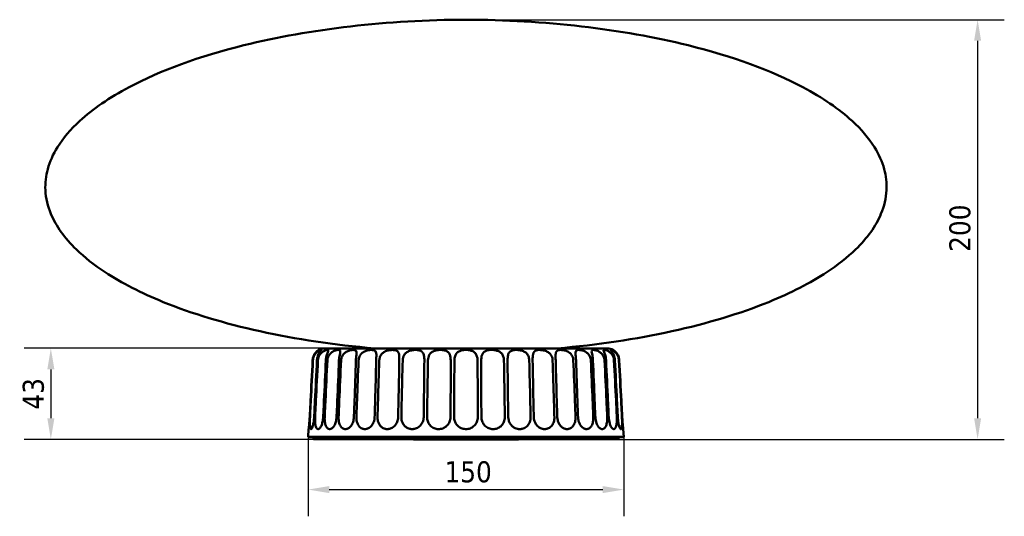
# Model space of a CAD drawing. Header units: millimetres. Extents: x 181 to 1186, y 41 to 1140.
# Tile 2 of 7: x 181 to 649, y 460 to 696. Entities that reach past the tile are written whole.
import ezdxf

# ---------------------------------------------------------------- set-up
doc = ezdxf.new("R2010")
doc.units = ezdxf.units.MM
doc.header["$LTSCALE"] = 4
doc.layers.add('Quota (ISO)', color=7, linetype='Continuous', lineweight=25)
doc.layers.add('Visibile (ISO)', color=7, linetype='Continuous', lineweight=50)
doc.styles.add('Testo nota (ISO)', font='tahoma.ttf')
doc.dimstyles.new('PENTA', dxfattribs={"dimscale": 4, "dimtxt": 2.5, "dimasz": 2.5, "dimexe": 3.175, "dimexo": 0, "dimgap": 0.762, "dimtad": 1, "dimrnd": 1e-08, "dimtxsty": 'Testo nota (ISO)', "dimcen": 0.09, "dimdle": 10, "dimclrd": 256, "dimclre": 256, "dimclrt": 256, "dimazin": 2, "dimtfac": 0.8, "dimtmove": 0, "dimatfit": 3, "dimfxl": 1, "dimtolj": 1, "dimlwd": -1, "dimlwe": -1, "dimarcsym": 0})

# ---------------------------------------------------------------- blocks, each defined once
blk = doc.blocks.new('*D4')
at = {"layer": 'Defpoints', "color": 0, "transparency": 16777216}
for p in [(318.36, 497.49), (468.36, 497.49), (468.36, 472.35)]:
    blk.add_point(p, dxfattribs=at)
at = {"layer": 'Quota (ISO)', "transparency": 16777216}
for p, q in [((318.36, 497.49), (318.36, 459.65)), ((468.36, 497.49), (468.36, 459.65)), ((328.36, 472.35), (458.36, 472.35))]:
    blk.add_line(p, q, dxfattribs=at)
for points in [[(328.36, 474.01), (328.36, 470.68), (318.36, 472.35)], [(458.36, 474.01), (458.36, 470.68), (468.36, 472.35)]]:
    blk.add_solid(points, dxfattribs=at)
at = {"layer": 'Quota (ISO)', "transparency": 16777216, "insert": (383.14, 485.8), "char_height": 10, "attachment_point": 1, "style": 'Testo nota (ISO)'}
blk.add_mtext('\\A1;150', dxfattribs=at)
blk = doc.blocks.new('*D5')
at = {"layer": 'Defpoints', "color": 0, "transparency": 16777216}
for p in [(393.36, 695.71), (417.36, 496.23), (636.62, 496.23)]:
    blk.add_point(p, dxfattribs=at)
at = {"layer": 'Quota (ISO)', "transparency": 16777216}
for p, q in [((393.36, 695.71), (649.32, 695.71)), ((636.62, 685.71), (636.62, 506.23)), ((417.36, 496.23), (649.32, 496.23))]:
    blk.add_line(p, q, dxfattribs=at)
for points in [[(634.95, 685.71), (638.29, 685.71), (636.62, 695.71)], [(634.95, 506.23), (638.29, 506.23), (636.62, 496.23)]]:
    blk.add_solid(points, dxfattribs=at)
at = {"layer": 'Quota (ISO)', "transparency": 16777216, "insert": (623.16, 585.35), "char_height": 10, "attachment_point": 1, "rotation": 90, "style": 'Testo nota (ISO)'}
blk.add_mtext('\\A1;200', dxfattribs=at)
blk = doc.blocks.new('*D7')
at = {"layer": 'Defpoints', "color": 0, "transparency": 16777216}
for p in [(393.36, 539.49), (196, 496.23), (393.36, 496.23)]:
    blk.add_point(p, dxfattribs=at)
at = {"layer": 'Quota (ISO)', "transparency": 16777216}
for p, q in [((393.36, 539.49), (183.3, 539.49)), ((196, 529.49), (196, 506.23)), ((393.36, 496.23), (183.3, 496.23))]:
    blk.add_line(p, q, dxfattribs=at)
for points in [[(194.33, 529.49), (197.67, 529.49), (196, 539.49)], [(194.33, 506.23), (197.67, 506.23), (196, 496.23)]]:
    blk.add_solid(points, dxfattribs=at)
at = {"layer": 'Quota (ISO)', "transparency": 16777216, "insert": (187.74, 517.86), "char_height": 10, "attachment_point": 5, "rotation": 90, "style": 'Testo nota (ISO)'}
blk.add_mtext('\\A1;43', dxfattribs=at)

msp = doc.modelspace()

# ---------------------------------------------------------------- linework, layer by layer
at = {"layer": 'Visibile (ISO)'}
for p, q in [((460.4682, 539.4874), (326.258, 539.4874)), ((318.5521, 501.093), (318.3631, 497.4874)), ((468.1741, 501.093), (468.3631, 497.4874)), ((468.3631, 497.4874), (318.3631, 497.4874)), ((318.3631, 497.4874), (318.3631, 497.4873)), ((318.3631, 497.4873), (468.3631, 497.4873)), ((318.6065, 497.2374), (318.3631, 497.4873)), ((468.1196, 497.2374), (318.6065, 497.2374)), ((320.8631, 497.2374), (320.8631, 496.2374)), ((320.8631, 496.2374), (465.8631, 496.2374)), ((368.3631, 496.2374), (368.3631, 496.2274)), ((418.3631, 496.2274), (418.3631, 496.2374)), ((465.8631, 497.2374), (465.8631, 496.2374)), ((468.1196, 497.2374), (468.3631, 497.4873)), ((468.3631, 497.4874), (468.3631, 497.4873)), ((369.3631, 496.2274), (368.3631, 496.2274)), ((417.3631, 496.2274), (369.3631, 496.2274)), ((418.3631, 496.2274), (417.3631, 496.2274))]:
    msp.add_line(p, q, dxfattribs=at)
for centre, start, end in [((326.258, 533.4874), 90, 119.353672), ((460.4682, 533.4874), 60.646328, 90)]:
    msp.add_arc(centre, 6, start, end, dxfattribs=at)
for points, knots in [([(349.9344, 539.4874), (311.8986, 542.7381), (276.4764, 550.5001), (238.8886, 565.8006), (229.6024, 570.5673), (216.5549, 579.1372), (211.9786, 582.7453), (202.5199, 591.8992), (198.4548, 597.5783), (194.4668, 607.1136), (193.5864, 610.9049), (193.2382, 618.0366), (193.6105, 621.3755), (195.475, 628.2144), (197.0347, 631.7118), (201.8287, 639.4029), (205.3706, 643.5672), (215.9546, 653.2723), (223.8415, 658.6706), (248.0721, 671.5262), (266.6808, 678.3155), (319.2568, 691.3536), (356.2808, 695.6182), (393.3631, 695.7074)], [-1.35078282, -1.35078282, -1.35078282, -1.35078282, -0.76629853, -0.76629853, -0.53869476, -0.53869476, -0.38552131, -0.38552131, -0.16243707, -0.16243707, -0.01815451, -0.01815451, 0.10847081, 0.10847081, 0.24288398, 0.24288398, 0.40883187, 0.40883187, 0.64328546, 0.64328546, 1.01568549, 1.01568549, 1.57192188, 1.57192188, 1.57192188, 1.57192188]), ([(436.7918, 539.4874), (474.8275, 542.7381), (510.2498, 550.5001), (547.8376, 565.8006), (557.1238, 570.5673), (570.1713, 579.1372), (574.7476, 582.7453), (584.2063, 591.8992), (588.2714, 597.5783), (592.2594, 607.1136), (593.1398, 610.9049), (593.488, 618.0366), (593.1157, 621.3755), (591.2512, 628.2144), (589.6914, 631.7118), (584.8975, 639.4029), (581.3556, 643.5672), (570.7716, 653.2723), (562.8847, 658.6706), (538.654, 671.5262), (520.0454, 678.3155), (467.4694, 691.3536), (430.4454, 695.6182), (393.3631, 695.7074)], [-1.35078282, -1.35078282, -1.35078282, -1.35078282, -0.76629853, -0.76629853, -0.53869476, -0.53869476, -0.38552131, -0.38552131, -0.16243707, -0.16243707, -0.01815451, -0.01815451, 0.10847081, 0.10847081, 0.24288398, 0.24288398, 0.40883187, 0.40883187, 0.64328546, 0.64328546, 1.01568549, 1.01568549, 1.57192188, 1.57192188, 1.57192188, 1.57192188]), ([(323.3168, 538.7171), (323.3168, 538.7171), (323.3092, 538.7124), (323.26, 538.6816), (323.1871, 538.6363), (322.9395, 538.4654), (322.7427, 538.3218), (322.239, 537.8703), (321.9324, 537.5515), (321.3372, 536.7207), (321.0662, 536.232), (320.6416, 535.0932), (320.5054, 534.453), (320.4717, 533.8014)], [-0.90778377, -0.90778377, -0.90778377, -0.90778377, -0.852087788, -0.852087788, -0.726028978, -0.726028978, -0.563714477, -0.563714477, -0.378913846, -0.378913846, -0.195836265, -0.195836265, -0.000066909, -0.000066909, -0.000066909, -0.000066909]), ([(320.6281, 533.8014), (320.6456, 534.1328), (320.6923, 534.4622), (320.8427, 535.1093), (320.9468, 535.4255), (321.2912, 536.2294), (321.5714, 536.6797), (322.2131, 537.463), (322.5598, 537.7751), (323.229, 538.2641), (323.5364, 538.43), (323.974, 538.623), (324.1275, 538.6737), (324.3451, 538.7214), (324.4162, 538.7231), (324.4945, 538.683), (324.4953, 538.6374), (324.4098, 538.4656), (324.3002, 538.322), (323.967, 537.8705), (323.7376, 537.5518), (323.268, 536.7208), (323.0424, 536.232), (322.6821, 535.0932), (322.5619, 534.4531), (322.5301, 533.8014)], [-1.81493057, -1.81493057, -1.81493057, -1.81493057, -1.71520804, -1.71520804, -1.61431251, -1.61431251, -1.44637423, -1.44637423, -1.27486445, -1.27486445, -1.10097218, -1.10097218, -0.97124201, -0.97124201, -0.85392272, -0.85392272, -0.72612622, -0.72612622, -0.5637742, -0.5637742, -0.37893701, -0.37893701, -0.1958382, -0.1958382, -0.00006691, -0.00006691, -0.00006691, -0.00006691]), ([(322.9945, 533.8014), (323.0178, 534.2457), (323.0974, 534.6858), (323.3642, 535.5313), (323.5501, 535.9322), (324.0871, 536.7922), (324.4613, 537.2085), (325.3063, 537.9168), (325.7558, 538.1764), (326.6139, 538.5556), (327.0009, 538.6586), (327.6001, 538.74), (327.804, 538.7144), (327.9822, 538.5174), (327.9692, 538.355), (327.7958, 537.8549), (327.6571, 537.5477), (327.335, 536.7381), (327.1607, 536.2498), (326.8722, 535.1059), (326.7701, 534.4595), (326.7407, 533.8014)], [-1.81513814, -1.81513814, -1.81513814, -1.81513814, -1.68146794, -1.68146794, -1.54772279, -1.54772279, -1.369657, -1.369657, -1.17740212, -1.17740212, -0.97111961, -0.97111961, -0.75819574, -0.75819574, -0.55822552, -0.55822552, -0.3813955, -0.3813955, -0.19778381, -0.19778381, -0.00006691, -0.00006691, -0.00006691, -0.00006691]), ([(327.499, 533.8014), (327.5263, 534.3427), (327.6402, 534.8771), (328.0371, 535.8917), (328.3183, 536.3609), (329.0459, 537.2235), (329.4861, 537.5857), (330.4412, 538.1695), (330.9325, 538.3696), (331.8351, 538.6349), (332.238, 538.6997), (332.9016, 538.7285), (333.1609, 538.6922), (333.5111, 538.4988), (333.6003, 538.3425), (333.6293, 537.8589), (333.5738, 537.5455), (333.3963, 536.7239), (333.28, 536.2341), (333.0786, 535.0936), (333.001, 534.4533), (332.9756, 533.8014)], [-1.81516275, -1.81516275, -1.81516275, -1.81516275, -1.65241482, -1.65241482, -1.48740893, -1.48740893, -1.30769868, -1.30769868, -1.11938885, -1.11938885, -0.93314733, -0.93314733, -0.74643413, -0.74643413, -0.56015045, -0.56015045, -0.37950097, -0.37950097, -0.19589971, -0.19589971, -0.00006691, -0.00006691, -0.00006691, -0.00006691]), ([(334.0047, 533.8014), (334.0339, 534.4231), (334.1776, 535.0347), (334.6691, 536.1237), (334.9945, 536.5946), (335.8234, 537.4329), (336.3144, 537.7697), (337.3501, 538.2829), (337.8705, 538.4507), (338.8315, 538.6634), (339.2679, 538.7121), (340.0277, 538.7213), (340.3504, 538.6818), (340.8661, 538.4931), (341.0508, 538.3406), (341.275, 537.8656), (341.3086, 537.5497), (341.285, 536.7234), (341.2299, 536.2338), (341.1187, 535.0936), (341.0663, 534.4532), (341.0453, 533.8014)], [-1.81529285, -1.81529285, -1.81529285, -1.81529285, -1.62847172, -1.62847172, -1.45608067, -1.45608067, -1.27241756, -1.27241756, -1.09059326, -1.09059326, -0.91641836, -0.91641836, -0.74246367, -0.74246367, -0.56214262, -0.56214262, -0.3794155, -0.3794155, -0.19588737, -0.19588737, -0.00006691, -0.00006691, -0.00006691, -0.00006691]), ([(342.3141, 533.8014), (342.3402, 534.4245), (342.4782, 535.0376), (342.9604, 536.1273), (343.2817, 536.5978), (344.117, 537.4355), (344.6194, 537.7718), (345.7054, 538.2842), (346.2635, 538.4516), (347.3248, 538.6637), (347.8221, 538.7122), (348.7225, 538.7212), (349.125, 538.6817), (349.8144, 538.493), (350.0922, 538.3406), (350.5021, 537.8657), (350.624, 537.5498), (350.7561, 536.7234), (350.7638, 536.2337), (350.7462, 535.0936), (350.7207, 534.4532), (350.7047, 533.8014)], [-1.8152937, -1.8152937, -1.8152937, -1.8152937, -1.62803801, -1.62803801, -1.45567248, -1.45567248, -1.27198333, -1.27198333, -1.09024962, -1.09024962, -0.91622529, -0.91622529, -0.74242069, -0.74242069, -0.56216694, -0.56216694, -0.37941438, -0.37941438, -0.19588722, -0.19588722, -0.00006691, -0.00006691, -0.00006691, -0.00006691]), ([(352.1745, 533.8014), (352.1941, 534.3504), (352.2956, 534.8922), (352.6721, 535.92), (352.9461, 536.3942), (353.691, 537.2561), (354.1565, 537.6139), (355.236, 538.187), (355.8272, 538.3823), (357.0121, 538.6396), (357.5944, 538.7019), (358.6844, 538.7275), (359.1905, 538.6907), (360.0761, 538.4978), (360.4498, 538.3422), (361.0353, 537.8599), (361.2393, 537.5461), (361.5217, 536.7238), (361.5921, 536.234), (361.6687, 535.0936), (361.6706, 534.4532), (361.6603, 533.8014)], [-1.81517609, -1.81517609, -1.81517609, -1.81517609, -1.65013098, -1.65013098, -1.4825545, -1.4825545, -1.3026055, -1.3026055, -1.11512467, -1.11512467, -0.93060009, -0.93060009, -0.74580055, -0.74580055, -0.56044026, -0.56044026, -0.37948931, -0.37948931, -0.19589789, -0.19589789, -0.00006691, -0.00006691, -0.00006691, -0.00006691]), ([(363.2864, 533.8014), (363.3, 534.2771), (363.3694, 534.748), (363.628, 535.6489), (363.8161, 536.073), (364.3795, 536.9358), (364.777, 537.3348), (365.777, 538.0079), (366.3647, 538.2498), (367.6338, 538.5884), (368.2986, 538.6767), (369.5967, 538.7364), (370.226, 538.7059), (371.331, 538.5079), (371.8054, 538.3467), (372.5568, 537.8506), (372.833, 537.5403), (373.2547, 536.7244), (373.3857, 536.2344), (373.5541, 535.0937), (373.5836, 534.4533), (373.5791, 533.8014)], [-1.81511105, -1.81511105, -1.81511105, -1.81511105, -1.6719999, -1.6719999, -1.52831253, -1.52831253, -1.35006784, -1.35006784, -1.15626794, -1.15626794, -0.95625139, -0.95625139, -0.75257913, -0.75257913, -0.55770185, -0.55770185, -0.37958652, -0.37958652, -0.19591521, -0.19591521, -0.00006691, -0.00006691, -0.00006691, -0.00006691]), ([(375.3122, 533.8014), (375.3214, 534.2529), (375.3744, 534.7001), (375.5761, 535.5577), (375.7238, 535.9634), (376.1902, 536.8259), (376.5388, 537.2398), (377.4486, 537.941), (377.9976, 538.1963), (379.2585, 538.5691), (379.958, 538.6684), (381.3732, 538.7394), (382.084, 538.7074), (383.3091, 538.4978), (383.83, 538.3388), (384.7001, 537.8532), (385.0417, 537.5466), (385.5923, 536.7378), (385.7814, 536.2495), (386.0405, 535.1056), (386.0975, 534.4594), (386.0991, 533.8014)], [-1.81548809, -1.81548809, -1.81548809, -1.81548809, -1.67958592, -1.67958592, -1.54374026, -1.54374026, -1.36485039, -1.36485039, -1.17186411, -1.17186411, -0.96242263, -0.96242263, -0.74660014, -0.74660014, -0.55775544, -0.55775544, -0.38135816, -0.38135816, -0.19773782, -0.19773782, -0.00006691, -0.00006691, -0.00006691, -0.00006691]), ([(387.8865, 533.8014), (387.8905, 534.1501), (387.916, 534.4966), (388.0149, 535.1762), (388.0887, 535.5074), (388.3503, 536.3168), (388.5754, 536.7579), (389.1954, 537.5239), (389.5804, 537.8273), (390.4887, 538.294), (390.9936, 538.4503), (391.9339, 538.6312), (392.3501, 538.6784), (393.1529, 538.7218), (393.5386, 538.7224), (394.3396, 538.6816), (394.754, 538.6363), (395.6682, 538.4654), (396.1528, 538.3218), (397.0903, 537.8703), (397.5088, 537.5515), (398.1806, 536.7207), (398.4179, 536.232), (398.7513, 535.0932), (398.8322, 534.453), (398.8397, 533.8014)], [-1.81487271, -1.81487271, -1.81487271, -1.81487271, -1.70994388, -1.70994388, -1.60360851, -1.60360851, -1.43626495, -1.43626495, -1.26428623, -1.26428623, -1.09370463, -1.09370463, -0.9669269, -0.9669269, -0.85208779, -0.85208779, -0.72602898, -0.72602898, -0.56371448, -0.56371448, -0.37891385, -0.37891385, -0.19583626, -0.19583626, -0.00006691, -0.00006691, -0.00006691, -0.00006691]), ([(400.6271, 533.8014), (400.6279, 534.1328), (400.6433, 534.4622), (400.7076, 535.1093), (400.7567, 535.4255), (400.9429, 536.2294), (401.1135, 536.6797), (401.6117, 537.463), (401.9313, 537.7751), (402.7283, 538.2641), (403.1915, 538.43), (404.0848, 538.623), (404.4892, 538.6737), (405.2838, 538.7214), (405.6715, 538.7231), (406.4855, 538.683), (406.9122, 538.6374), (407.8613, 538.4656), (408.3728, 538.322), (409.3838, 537.8705), (409.8494, 537.5518), (410.6145, 536.7208), (410.8953, 536.232), (411.2974, 535.0932), (411.4008, 534.4531), (411.414, 533.8014)], [-1.81493057, -1.81493057, -1.81493057, -1.81493057, -1.71520804, -1.71520804, -1.61431251, -1.61431251, -1.44637423, -1.44637423, -1.27486445, -1.27486445, -1.10097218, -1.10097218, -0.97124201, -0.97124201, -0.85392272, -0.85392272, -0.72612622, -0.72612622, -0.5637742, -0.5637742, -0.37893701, -0.37893701, -0.1958382, -0.1958382, -0.00006691, -0.00006691, -0.00006691, -0.00006691]), ([(413.1471, 533.8014), (413.144, 534.2457), (413.1575, 534.6858), (413.2292, 535.5313), (413.2873, 535.9322), (413.5025, 536.7922), (413.6821, 537.2085), (414.2306, 537.9168), (414.5982, 538.1764), (415.5393, 538.5556), (416.1096, 538.6586), (417.3759, 538.74), (418.0715, 538.7144), (419.4258, 538.5174), (420.0755, 538.355), (421.213, 537.8549), (421.6888, 537.5477), (422.5114, 536.7381), (422.8303, 536.2498), (423.2962, 535.1059), (423.421, 534.4595), (423.4398, 533.8014)], [-1.81513814, -1.81513814, -1.81513814, -1.81513814, -1.68146794, -1.68146794, -1.54772279, -1.54772279, -1.369657, -1.369657, -1.17740212, -1.17740212, -0.97111961, -0.97111961, -0.75819574, -0.75819574, -0.55822552, -0.55822552, -0.3813955, -0.3813955, -0.19778381, -0.19778381, -0.00006691, -0.00006691, -0.00006691, -0.00006691]), ([(425.0659, 533.8014), (425.0573, 534.3427), (425.0578, 534.8771), (425.1031, 535.8917), (425.1485, 536.3609), (425.3473, 537.2235), (425.5063, 537.5857), (426.0032, 538.1695), (426.3373, 538.3696), (427.1605, 538.6349), (427.6399, 538.6997), (428.6963, 538.7285), (429.2721, 538.6922), (430.4522, 538.4988), (431.049, 538.3425), (432.1708, 537.8589), (432.674, 537.5455), (433.5458, 536.7239), (433.8881, 536.2341), (434.3901, 535.0936), (434.5284, 534.4533), (434.5517, 533.8014)], [-1.81516275, -1.81516275, -1.81516275, -1.81516275, -1.65241482, -1.65241482, -1.48740893, -1.48740893, -1.30769868, -1.30769868, -1.11938885, -1.11938885, -0.93314733, -0.93314733, -0.74643413, -0.74643413, -0.56015045, -0.56015045, -0.37950097, -0.37950097, -0.19589971, -0.19589971, -0.00006691, -0.00006691, -0.00006691, -0.00006691]), ([(436.0214, 533.8014), (436.0063, 534.4231), (435.9825, 535.0347), (435.9627, 536.1237), (435.9661, 536.5946), (436.0709, 537.4329), (436.1776, 537.7697), (436.5579, 538.2829), (436.822, 538.4507), (437.4885, 538.6634), (437.8801, 538.7121), (438.7624, 538.7213), (439.2524, 538.6818), (440.3005, 538.4931), (440.8541, 538.3406), (441.9431, 537.8656), (442.4547, 537.5497), (443.3488, 536.7234), (443.706, 536.2338), (444.2351, 535.0936), (444.3847, 534.4532), (444.4121, 533.8014)], [-1.81529285, -1.81529285, -1.81529285, -1.81529285, -1.62847172, -1.62847172, -1.45608067, -1.45608067, -1.27241756, -1.27241756, -1.09059326, -1.09059326, -0.91641836, -0.91641836, -0.74246367, -0.74246367, -0.56214262, -0.56214262, -0.3794155, -0.3794155, -0.19588737, -0.19588737, -0.00006691, -0.00006691, -0.00006691, -0.00006691]), ([(445.6808, 533.8014), (445.6608, 534.4245), (445.6123, 535.0376), (445.5073, 536.1273), (445.4541, 536.5978), (445.4138, 537.4355), (445.4339, 537.7718), (445.6292, 538.2842), (445.7992, 538.4516), (446.2889, 538.6637), (446.5987, 538.7122), (447.3354, 538.7212), (447.7615, 538.6817), (448.7036, 538.493), (449.2165, 538.3406), (450.25, 537.8657), (450.748, 537.5498), (451.6327, 536.7234), (451.994, 536.2337), (452.5344, 535.0936), (452.6908, 534.4532), (452.7215, 533.8014)], [-1.8152937, -1.8152937, -1.8152937, -1.8152937, -1.62803801, -1.62803801, -1.45567248, -1.45567248, -1.27198333, -1.27198333, -1.09024962, -1.09024962, -0.91622529, -0.91622529, -0.74242069, -0.74242069, -0.56216694, -0.56216694, -0.37941438, -0.37941438, -0.19588722, -0.19588722, -0.00006691, -0.00006691, -0.00006691, -0.00006691]), ([(453.7506, 533.8014), (453.7292, 534.3504), (453.6713, 534.8922), (453.5086, 535.92), (453.4052, 536.3942), (453.2136, 537.2561), (453.1333, 537.6139), (453.093, 538.187), (453.1407, 538.3823), (453.4081, 538.6396), (453.6228, 538.7019), (454.2043, 538.7275), (454.5706, 538.6907), (455.4118, 538.4978), (455.8817, 538.3422), (456.837, 537.8599), (457.3014, 537.5461), (458.1457, 536.7238), (458.5004, 536.234), (459.0358, 535.0936), (459.1943, 534.4532), (459.2272, 533.8014)], [-1.81517609, -1.81517609, -1.81517609, -1.81517609, -1.65013098, -1.65013098, -1.4825545, -1.4825545, -1.3026055, -1.3026055, -1.11512467, -1.11512467, -0.93060009, -0.93060009, -0.74580055, -0.74580055, -0.56044026, -0.56044026, -0.37948931, -0.37948931, -0.19589789, -0.19589789, -0.00006691, -0.00006691, -0.00006691, -0.00006691]), ([(459.9855, 533.8014), (459.9643, 534.2771), (459.9057, 534.748), (459.7281, 535.6489), (459.6103, 536.073), (459.3221, 536.9358), (459.153, 537.3348), (458.8734, 538.0079), (458.7795, 538.2498), (458.7651, 538.5884), (458.8511, 538.6767), (459.2215, 538.7364), (459.5086, 538.7059), (460.2253, 538.5079), (460.6432, 538.3467), (461.4987, 537.8506), (461.9137, 537.5403), (462.6903, 536.7244), (463.0276, 536.2344), (463.5417, 535.0937), (463.6975, 534.4533), (463.7317, 533.8014)], [-1.81511105, -1.81511105, -1.81511105, -1.81511105, -1.6719999, -1.6719999, -1.52831253, -1.52831253, -1.35006784, -1.35006784, -1.15626794, -1.15626794, -0.95625139, -0.95625139, -0.75257913, -0.75257913, -0.55770185, -0.55770185, -0.37958652, -0.37958652, -0.19591521, -0.19591521, -0.00006691, -0.00006691, -0.00006691, -0.00006691]), ([(464.1961, 533.8014), (464.174, 534.2529), (464.1101, 534.7001), (463.9095, 535.5577), (463.7741, 535.9634), (463.4106, 536.8259), (463.1749, 537.2398), (462.7181, 537.941), (462.515, 538.1963), (462.2492, 538.5691), (462.2056, 538.6684), (462.3395, 538.7394), (462.5238, 538.7074), (463.0554, 538.4978), (463.3758, 538.3388), (464.0729, 537.8532), (464.43, 537.5466), (465.1194, 536.7378), (465.4299, 536.2495), (465.9125, 535.1056), (466.0633, 534.4594), (466.0981, 533.8014)], [-1.81548809, -1.81548809, -1.81548809, -1.81548809, -1.67958592, -1.67958592, -1.54374026, -1.54374026, -1.36485039, -1.36485039, -1.17186411, -1.17186411, -0.96242263, -0.96242263, -0.74660014, -0.74660014, -0.55775544, -0.55775544, -0.38135816, -0.38135816, -0.19773782, -0.19773782, -0.00006691, -0.00006691, -0.00006691, -0.00006691]), ([(466.2545, 533.8014), (466.2365, 534.1501), (466.1894, 534.4966), (466.0398, 535.1762), (465.9369, 535.5074), (465.6128, 536.3168), (465.3625, 536.7579), (464.8134, 537.5239), (464.528, 537.8273), (464.0202, 538.294), (463.8078, 538.4503), (463.547, 538.6312), (463.4714, 538.6784), (463.4179, 538.7118), (463.4094, 538.7171), (463.4094, 538.7171)], [-1.81487271, -1.81487271, -1.81487271, -1.81487271, -1.709943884, -1.709943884, -1.603608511, -1.603608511, -1.436264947, -1.436264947, -1.264286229, -1.264286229, -1.093704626, -1.093704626, -0.966926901, -0.966926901, -0.90778377, -0.90778377, -0.90778377, -0.90778377]), ([(320.4717, 533.8014), (320.1362, 527.311), (319.7864, 520.5831), (319.3458, 512.1525), (319.2045, 509.4531), (319.0615, 506.7288)], [0.95102767, 0.95102767, 0.95102767, 0.95102767, 2.73879139, 2.73879139, 3.48369048, 3.48369048, 3.48369048, 3.48369048]), ([(319.2102, 506.7288), (319.3515, 509.4531), (319.4919, 512.1525), (319.9316, 520.5831), (320.2847, 527.311), (320.6281, 533.8014)], [0.93585557, 0.93585557, 0.93585557, 0.93585557, 1.68075466, 1.68075466, 3.46851839, 3.46851839, 3.46851839, 3.46851839]), ([(322.5301, 533.8014), (322.2126, 527.311), (321.8767, 520.5831), (321.4487, 512.1525), (321.3107, 509.4531), (321.1703, 506.7288)], [0.95102767, 0.95102767, 0.95102767, 0.95102767, 2.73879139, 2.73879139, 3.48369048, 3.48369048, 3.48369048, 3.48369048]), ([(321.6121, 506.7288), (321.7473, 509.4531), (321.8825, 512.1525), (322.308, 520.5831), (322.6537, 527.311), (322.9945, 533.8014)], [0.93585557, 0.93585557, 0.93585557, 0.93585557, 1.68075466, 1.68075466, 3.46851839, 3.46851839, 3.46851839, 3.46851839]), ([(326.7407, 533.8014), (326.451, 527.311), (326.1392, 520.5831), (325.7367, 512.1525), (325.6062, 509.4531), (325.4727, 506.7288)], [0.95102767, 0.95102767, 0.95102767, 0.95102767, 2.73879139, 2.73879139, 3.48369048, 3.48369048, 3.48369048, 3.48369048]), ([(326.1941, 506.7288), (326.3191, 509.4531), (326.445, 512.1525), (326.8433, 520.5831), (327.1711, 527.311), (327.499, 533.8014)], [0.93585557, 0.93585557, 0.93585557, 0.93585557, 1.68075466, 1.68075466, 3.46851839, 3.46851839, 3.46851839, 3.46851839]), ([(332.9756, 533.8014), (332.7224, 527.311), (332.4442, 520.5831), (332.0794, 512.1525), (331.9605, 509.4531), (331.8379, 506.7288)], [0.95102767, 0.95102767, 0.95102767, 0.95102767, 2.73879139, 2.73879139, 3.48369048, 3.48369048, 3.48369048, 3.48369048]), ([(332.8169, 506.7288), (332.9281, 509.4531), (333.0408, 512.1525), (333.3999, 520.5831), (333.6997, 527.311), (334.0047, 533.8014)], [0.93585557, 0.93585557, 0.93585557, 0.93585557, 1.68075466, 1.68075466, 3.46851839, 3.46851839, 3.46851839, 3.46851839]), ([(341.0453, 533.8014), (340.8363, 527.311), (340.6002, 520.5831), (340.2843, 512.1525), (340.1805, 509.4531), (340.0725, 506.7288)], [0.95102767, 0.95102767, 0.95102767, 0.95102767, 2.73879139, 2.73879139, 3.48369048, 3.48369048, 3.48369048, 3.48369048]), ([(341.2795, 506.7288), (341.3733, 509.4531), (341.4695, 512.1525), (341.7784, 520.5831), (342.0412, 527.311), (342.3141, 533.8014)], [0.93585557, 0.93585557, 0.93585557, 0.93585557, 1.68075466, 1.68075466, 3.46851839, 3.46851839, 3.46851839, 3.46851839]), ([(350.7047, 533.8014), (350.5463, 527.311), (350.3594, 520.5831), (350.1019, 512.1525), (350.0164, 509.4531), (349.9264, 506.7288)], [0.95102767, 0.95102767, 0.95102767, 0.95102767, 2.73879139, 2.73879139, 3.48369048, 3.48369048, 3.48369048, 3.48369048]), ([(351.3246, 506.7288), (351.3982, 509.4531), (351.4749, 512.1525), (351.7243, 520.5831), (351.9421, 527.311), (352.1745, 533.8014)], [0.93585557, 0.93585557, 0.93585557, 0.93585557, 1.68075466, 1.68075466, 3.46851839, 3.46851839, 3.46851839, 3.46851839]), ([(361.6603, 533.8014), (361.5572, 527.311), (361.4252, 520.5831), (361.234, 512.1525), (361.1693, 509.4531), (361.1, 506.7288)], [0.95102767, 0.95102767, 0.95102767, 0.95102767, 2.73879139, 2.73879139, 3.48369048, 3.48369048, 3.48369048, 3.48369048]), ([(362.647, 506.7288), (362.6982, 509.4531), (362.7531, 512.1525), (362.9353, 520.5831), (363.1015, 527.311), (363.2864, 533.8014)], [0.93585557, 0.93585557, 0.93585557, 0.93585557, 1.68075466, 1.68075466, 3.46851839, 3.46851839, 3.46851839, 3.46851839]), ([(373.5791, 533.8014), (373.5345, 527.311), (373.4614, 520.5831), (373.3423, 512.1525), (373.3005, 509.4531), (373.2539, 506.7288)], [0.95102767, 0.95102767, 0.95102767, 0.95102767, 2.73879139, 2.73879139, 3.48369048, 3.48369048, 3.48369048, 3.48369048]), ([(374.9026, 506.7288), (374.9299, 509.4531), (374.9613, 512.1525), (375.0709, 520.5831), (375.1804, 527.311), (375.3122, 533.8014)], [0.93585557, 0.93585557, 0.93585557, 0.93585557, 1.68075466, 1.68075466, 3.46851839, 3.46851839, 3.46851839, 3.46851839]), ([(386.0991, 533.8014), (386.1143, 527.311), (386.1024, 520.5831), (386.0589, 512.1525), (386.0412, 509.4531), (386.0189, 506.7288)], [0.95102767, 0.95102767, 0.95102767, 0.95102767, 2.73879139, 2.73879139, 3.48369048, 3.48369048, 3.48369048, 3.48369048]), ([(387.7192, 506.7288), (387.7217, 509.4531), (387.7287, 512.1525), (387.7622, 520.5831), (387.8118, 527.311), (387.8865, 533.8014)], [0.93585557, 0.93585557, 0.93585557, 0.93585557, 1.68075466, 1.68075466, 3.46851839, 3.46851839, 3.46851839, 3.46851839]), ([(398.8397, 533.8014), (398.9144, 527.311), (398.9639, 520.5831), (398.9975, 512.1525), (399.0045, 509.4531), (399.0069, 506.7288)], [0.95102767, 0.95102767, 0.95102767, 0.95102767, 2.73879139, 2.73879139, 3.48369048, 3.48369048, 3.48369048, 3.48369048]), ([(400.7073, 506.7288), (400.6849, 509.4531), (400.6673, 512.1525), (400.6238, 520.5831), (400.6119, 527.311), (400.6271, 533.8014)], [0.93585557, 0.93585557, 0.93585557, 0.93585557, 1.68075466, 1.68075466, 3.46851839, 3.46851839, 3.46851839, 3.46851839]), ([(411.414, 533.8014), (411.5458, 527.311), (411.6553, 520.5831), (411.7648, 512.1525), (411.7963, 509.4531), (411.8235, 506.7288)], [0.95102767, 0.95102767, 0.95102767, 0.95102767, 2.73879139, 2.73879139, 3.48369048, 3.48369048, 3.48369048, 3.48369048]), ([(413.4723, 506.7288), (413.4257, 509.4531), (413.3839, 512.1525), (413.2647, 520.5831), (413.1917, 527.311), (413.1471, 533.8014)], [0.93585557, 0.93585557, 0.93585557, 0.93585557, 1.68075466, 1.68075466, 3.46851839, 3.46851839, 3.46851839, 3.46851839]), ([(423.4398, 533.8014), (423.6247, 527.311), (423.7909, 520.5831), (423.9731, 512.1525), (424.028, 509.4531), (424.0792, 506.7288)], [0.95102767, 0.95102767, 0.95102767, 0.95102767, 2.73879139, 2.73879139, 3.48369048, 3.48369048, 3.48369048, 3.48369048]), ([(425.6262, 506.7288), (425.5568, 509.4531), (425.4922, 512.1525), (425.301, 520.5831), (425.169, 527.311), (425.0659, 533.8014)], [0.93585557, 0.93585557, 0.93585557, 0.93585557, 1.68075466, 1.68075466, 3.46851839, 3.46851839, 3.46851839, 3.46851839]), ([(434.5517, 533.8014), (434.7841, 527.311), (435.0019, 520.5831), (435.2513, 512.1525), (435.328, 509.4531), (435.4016, 506.7288)], [0.95102767, 0.95102767, 0.95102767, 0.95102767, 2.73879139, 2.73879139, 3.48369048, 3.48369048, 3.48369048, 3.48369048]), ([(436.7998, 506.7288), (436.7098, 509.4531), (436.6243, 512.1525), (436.3668, 520.5831), (436.1799, 527.311), (436.0214, 533.8014)], [0.93585557, 0.93585557, 0.93585557, 0.93585557, 1.68075466, 1.68075466, 3.46851839, 3.46851839, 3.46851839, 3.46851839]), ([(444.4121, 533.8014), (444.685, 527.311), (444.9478, 520.5831), (445.2567, 512.1525), (445.3529, 509.4531), (445.4467, 506.7288)], [0.95102767, 0.95102767, 0.95102767, 0.95102767, 2.73879139, 2.73879139, 3.48369048, 3.48369048, 3.48369048, 3.48369048]), ([(446.6537, 506.7288), (446.5457, 509.4531), (446.4419, 512.1525), (446.126, 520.5831), (445.8899, 527.311), (445.6808, 533.8014)], [0.93585557, 0.93585557, 0.93585557, 0.93585557, 1.68075466, 1.68075466, 3.46851839, 3.46851839, 3.46851839, 3.46851839]), ([(452.7215, 533.8014), (453.0265, 527.311), (453.3263, 520.5831), (453.6853, 512.1525), (453.7981, 509.4531), (453.9092, 506.7288)], [0.95102767, 0.95102767, 0.95102767, 0.95102767, 2.73879139, 2.73879139, 3.48369048, 3.48369048, 3.48369048, 3.48369048]), ([(454.8883, 506.7288), (454.7657, 509.4531), (454.6468, 512.1525), (454.282, 520.5831), (454.0038, 527.311), (453.7506, 533.8014)], [0.93585557, 0.93585557, 0.93585557, 0.93585557, 1.68075466, 1.68075466, 3.46851839, 3.46851839, 3.46851839, 3.46851839]), ([(459.2272, 533.8014), (459.5551, 527.311), (459.8828, 520.5831), (460.2811, 512.1525), (460.407, 509.4531), (460.5321, 506.7288)], [0.95102767, 0.95102767, 0.95102767, 0.95102767, 2.73879139, 2.73879139, 3.48369048, 3.48369048, 3.48369048, 3.48369048]), ([(461.2535, 506.7288), (461.12, 509.4531), (460.9895, 512.1525), (460.587, 520.5831), (460.2752, 527.311), (459.9855, 533.8014)], [0.93585557, 0.93585557, 0.93585557, 0.93585557, 1.68075466, 1.68075466, 3.46851839, 3.46851839, 3.46851839, 3.46851839]), ([(463.7317, 533.8014), (464.0725, 527.311), (464.4182, 520.5831), (464.8437, 512.1525), (464.9789, 509.4531), (465.1141, 506.7288)], [0.95102767, 0.95102767, 0.95102767, 0.95102767, 2.73879139, 2.73879139, 3.48369048, 3.48369048, 3.48369048, 3.48369048]), ([(465.5559, 506.7288), (465.4155, 509.4531), (465.2775, 512.1525), (464.8495, 520.5831), (464.5136, 527.311), (464.1961, 533.8014)], [0.93585557, 0.93585557, 0.93585557, 0.93585557, 1.68075466, 1.68075466, 3.46851839, 3.46851839, 3.46851839, 3.46851839]), ([(466.0981, 533.8014), (466.4415, 527.311), (466.7946, 520.5831), (467.2343, 512.1525), (467.3747, 509.4531), (467.516, 506.7288)], [0.95102767, 0.95102767, 0.95102767, 0.95102767, 2.73879139, 2.73879139, 3.48369048, 3.48369048, 3.48369048, 3.48369048]), ([(467.6647, 506.7288), (467.5217, 509.4531), (467.3804, 512.1525), (466.9398, 520.5831), (466.59, 527.311), (466.2545, 533.8014)], [0.93585557, 0.93585557, 0.93585557, 0.93585557, 1.68075466, 1.68075466, 3.46851839, 3.46851839, 3.46851839, 3.46851839]), ([(319.0615, 506.7288), (319.0225, 505.9863), (318.9725, 505.251), (318.861, 503.8797), (318.8007, 503.2566), (318.6991, 502.2984), (318.6571, 501.9392), (318.6056, 501.5135), (318.59, 501.3888), (318.566, 501.2), (318.558, 501.1383), (318.5528, 501.0988), (318.5521, 501.093), (318.5521, 501.093)], [0, 0, 0, 0, 0.223040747, 0.223040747, 0.446010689, 0.446010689, 0.630710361, 0.630710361, 0.736879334, 0.736879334, 0.845902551, 0.845902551, 0.890885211, 0.890885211, 0.890885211, 0.890885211]), ([(321.1703, 506.7288), (321.132, 505.9863), (321.0578, 505.251), (320.85, 503.8785), (320.7185, 503.2543), (320.4462, 502.276), (320.3115, 501.9045), (320.1059, 501.4843), (320.035, 501.3669), (319.8992, 501.195), (319.8345, 501.1392), (319.7035, 501.0815), (319.6381, 501.0877), (319.5266, 501.168), (319.4791, 501.2325), (319.388, 501.4272), (319.3457, 501.5638), (319.2358, 502.0754), (319.1881, 502.5452), (319.14, 503.6204), (319.1352, 504.1959), (319.1536, 505.4286), (319.1764, 506.0762), (319.2102, 506.7288)], [0, 0, 0, 0, 0.22303222, 0.22303222, 0.44642262, 0.44642262, 0.63955501, 0.63955501, 0.74313514, 0.74313514, 0.84362223, 0.84362223, 0.9573885, 0.9573885, 1.05542354, 1.05542354, 1.16521734, 1.16521734, 1.38795341, 1.38795341, 1.58559738, 1.58559738, 1.78162861, 1.78162861, 1.78162861, 1.78162861]), ([(325.4727, 506.7288), (325.4363, 505.9864), (325.3401, 505.2512), (325.0416, 503.8746), (324.8415, 503.247), (324.3781, 502.2027), (324.121, 501.7936), (323.7312, 501.3846), (323.606, 501.2839), (323.4047, 501.1701), (323.3283, 501.1384), (323.1873, 501.1011), (323.1226, 501.0926), (322.9951, 501.0935), (322.9323, 501.1029), (322.7997, 501.1426), (322.7302, 501.176), (322.5517, 501.2972), (322.447, 501.4059), (322.2122, 501.7475), (322.0914, 502.0111), (321.848, 502.7714), (321.744, 503.3109), (321.63, 504.3475), (321.6016, 504.8043), (321.5806, 505.7522), (321.5878, 506.2394), (321.6121, 506.7288)], [0, 0, 0, 0, 0.22300558, 0.22300558, 0.44774825, 0.44774825, 0.66865774, 0.66865774, 0.77234076, 0.77234076, 0.83660981, 0.83660981, 0.89247662, 0.89247662, 0.94850409, 0.94850409, 1.01365465, 1.01365465, 1.12176748, 1.12176748, 1.27531978, 1.27531978, 1.48646572, 1.48646572, 1.63412183, 1.63412183, 1.78109008, 1.78109008, 1.78109008, 1.78109008]), ([(331.8379, 506.7288), (331.8045, 505.9864), (331.6892, 505.2512), (331.3097, 503.8746), (331.048, 503.247), (330.4269, 502.2027), (330.0758, 501.7936), (329.5316, 501.3846), (329.355, 501.2839), (329.0683, 501.1701), (328.9586, 501.1384), (328.755, 501.1011), (328.6609, 501.0926), (328.4744, 501.0935), (328.3821, 501.1029), (328.1855, 501.1426), (328.0819, 501.176), (327.8129, 501.2972), (327.6529, 501.4059), (327.2883, 501.7475), (327.0957, 502.0111), (326.6967, 502.7714), (326.5163, 503.3109), (326.3023, 504.3475), (326.2418, 504.8043), (326.1765, 505.7522), (326.1716, 506.2394), (326.1941, 506.7288)], [0, 0, 0, 0, 0.22300558, 0.22300558, 0.44774825, 0.44774825, 0.66865774, 0.66865774, 0.77234076, 0.77234076, 0.83660981, 0.83660981, 0.89247662, 0.89247662, 0.94850409, 0.94850409, 1.01365465, 1.01365465, 1.12176748, 1.12176748, 1.27531978, 1.27531978, 1.48646572, 1.48646572, 1.63412183, 1.63412183, 1.78109008, 1.78109008, 1.78109008, 1.78109008]), ([(340.0725, 506.7288), (340.0431, 505.9864), (339.9122, 505.2512), (339.4632, 503.8746), (339.148, 503.247), (338.3879, 502.2027), (337.9536, 501.7936), (337.2715, 501.3846), (337.049, 501.2839), (336.6854, 501.1701), (336.5459, 501.1384), (336.2858, 501.1011), (336.1652, 501.0926), (335.9254, 501.0935), (335.8063, 501.1029), (335.5518, 501.1426), (335.417, 501.176), (335.0659, 501.2972), (334.8554, 501.4059), (334.3721, 501.7475), (334.1135, 502.0111), (333.5711, 502.7714), (333.3197, 503.3109), (333.0122, 504.3475), (332.9215, 504.8043), (332.8138, 505.7522), (332.797, 506.2394), (332.8169, 506.7288)], [0, 0, 0, 0, 0.22300558, 0.22300558, 0.44774825, 0.44774825, 0.66865774, 0.66865774, 0.77234076, 0.77234076, 0.83660981, 0.83660981, 0.89247662, 0.89247662, 0.94850409, 0.94850409, 1.01365465, 1.01365465, 1.12176748, 1.12176748, 1.27531978, 1.27531978, 1.48646572, 1.48646572, 1.63412183, 1.63412183, 1.78109008, 1.78109008, 1.78109008, 1.78109008]), ([(349.9264, 506.7288), (349.9018, 505.9864), (349.7593, 505.2512), (349.2544, 503.8746), (348.8952, 503.247), (348.0194, 502.2027), (347.515, 501.7936), (346.7157, 501.3846), (346.454, 501.2839), (346.0246, 501.1701), (345.8595, 501.1384), (345.5508, 501.1011), (345.4074, 501.0926), (345.1216, 501.0935), (344.9793, 501.1029), (344.6746, 501.1426), (344.5128, 501.176), (344.0902, 501.2972), (343.8356, 501.4059), (343.2483, 501.7475), (342.9316, 502.0111), (342.2623, 502.7714), (341.9474, 503.3109), (341.5558, 504.3475), (341.4376, 504.8043), (341.2909, 505.7522), (341.2626, 506.2394), (341.2795, 506.7288)], [0, 0, 0, 0, 0.22300558, 0.22300558, 0.44774825, 0.44774825, 0.66865774, 0.66865774, 0.77234076, 0.77234076, 0.83660981, 0.83660981, 0.89247662, 0.89247662, 0.94850409, 0.94850409, 1.01365465, 1.01365465, 1.12176748, 1.12176748, 1.27531978, 1.27531978, 1.48646572, 1.48646572, 1.63412183, 1.63412183, 1.78109008, 1.78109008, 1.78109008, 1.78109008]), ([(361.1, 506.7288), (361.0811, 505.9864), (360.9313, 505.2512), (360.3859, 503.8746), (359.9936, 503.247), (359.0286, 502.2027), (358.4694, 501.7936), (357.5773, 501.3846), (357.2843, 501.2839), (356.8022, 501.1701), (356.6164, 501.1384), (356.2686, 501.1011), (356.1067, 501.0926), (355.7836, 501.0935), (355.6224, 501.1029), (355.2768, 501.1426), (355.0929, 501.176), (354.6116, 501.2972), (354.3206, 501.4059), (353.6472, 501.7475), (353.282, 502.0111), (352.5061, 502.7714), (352.1374, 503.3109), (351.6736, 504.3475), (351.5314, 504.8043), (351.3502, 505.7522), (351.3113, 506.2394), (351.3246, 506.7288)], [0, 0, 0, 0, 0.22300558, 0.22300558, 0.44774825, 0.44774825, 0.66865774, 0.66865774, 0.77234076, 0.77234076, 0.83660981, 0.83660981, 0.89247662, 0.89247662, 0.94850409, 0.94850409, 1.01365465, 1.01365465, 1.12176748, 1.12176748, 1.27531978, 1.27531978, 1.48646572, 1.48646572, 1.63412183, 1.63412183, 1.78109008, 1.78109008, 1.78109008, 1.78109008]), ([(373.2539, 506.7288), (373.2412, 505.9864), (373.0888, 505.2512), (372.5194, 503.8746), (372.1059, 503.247), (371.081, 502.2027), (370.4841, 501.7936), (369.5262, 501.3846), (369.2109, 501.2839), (368.6907, 501.1701), (368.4899, 501.1384), (368.1135, 501.1011), (367.938, 501.0926), (367.5875, 501.0935), (367.4123, 501.1029), (367.0362, 501.1426), (366.8358, 501.176), (366.3104, 501.2972), (365.992, 501.4059), (365.2528, 501.7475), (364.8503, 502.0111), (363.9914, 502.7714), (363.5801, 503.3109), (363.058, 504.3475), (362.8963, 504.8043), (362.686, 505.7522), (362.6378, 506.2394), (362.647, 506.7288)], [0, 0, 0, 0, 0.22300558, 0.22300558, 0.44774825, 0.44774825, 0.66865774, 0.66865774, 0.77234076, 0.77234076, 0.83660981, 0.83660981, 0.89247662, 0.89247662, 0.94850409, 0.94850409, 1.01365465, 1.01365465, 1.12176748, 1.12176748, 1.27531978, 1.27531978, 1.48646572, 1.48646572, 1.63412183, 1.63412183, 1.78109008, 1.78109008, 1.78109008, 1.78109008]), ([(386.0189, 506.7288), (386.0128, 505.9863), (385.8622, 505.251), (385.2878, 503.8785), (384.8689, 503.2543), (383.8865, 502.276), (383.3581, 501.9045), (382.4688, 501.4843), (382.1463, 501.3669), (381.4945, 501.195), (381.1673, 501.1392), (380.4651, 501.0815), (380.0898, 501.0877), (379.4008, 501.168), (379.0863, 501.2325), (378.4361, 501.4272), (378.1045, 501.5638), (377.1485, 502.0754), (376.5859, 502.5452), (375.7267, 503.6204), (375.4141, 504.1959), (374.9983, 505.4286), (374.8961, 506.0762), (374.9026, 506.7288)], [0, 0, 0, 0, 0.22303222, 0.22303222, 0.44642262, 0.44642262, 0.63955501, 0.63955501, 0.74313514, 0.74313514, 0.84362223, 0.84362223, 0.9573885, 0.9573885, 1.05542354, 1.05542354, 1.16521734, 1.16521734, 1.38795341, 1.38795341, 1.58559738, 1.58559738, 1.78162861, 1.78162861, 1.78162861, 1.78162861]), ([(399.0069, 506.7288), (399.0076, 505.9863), (398.8635, 505.251), (398.3004, 503.8797), (397.8868, 503.2566), (396.929, 502.2984), (396.4265, 501.9392), (395.5567, 501.5135), (395.2254, 501.3888), (394.5337, 501.2), (394.1747, 501.1383), (393.3951, 501.0781), (392.9737, 501.0909), (392.2182, 501.1961), (391.8827, 501.2739), (391.187, 501.5039), (390.8319, 501.6637), (389.8541, 502.2334), (389.2948, 502.7317), (388.4822, 503.8133), (388.1978, 504.3584), (387.8154, 505.5157), (387.7187, 506.1203), (387.7192, 506.7288)], [0, 0, 0, 0, 0.22304075, 0.22304075, 0.44601069, 0.44601069, 0.63071036, 0.63071036, 0.73687933, 0.73687933, 0.84590255, 0.84590255, 0.97153732, 0.97153732, 1.07471959, 1.07471959, 1.19145966, 1.19145966, 1.41477544, 1.41477544, 1.59856959, 1.59856959, 1.78135953, 1.78135953, 1.78135953, 1.78135953]), ([(411.8235, 506.7288), (411.831, 505.9863), (411.6977, 505.251), (411.1621, 503.8785), (410.7642, 503.2543), (409.8179, 502.276), (409.3046, 501.9045), (408.433, 501.4843), (408.1157, 501.3669), (407.4715, 501.195), (407.1468, 501.1392), (406.4472, 501.0815), (406.0716, 501.0877), (405.3791, 501.168), (405.0616, 501.2325), (404.4028, 501.4272), (404.0653, 501.5638), (403.088, 502.0754), (402.5066, 502.5452), (401.6098, 503.6204), (401.279, 504.1959), (400.8297, 505.4286), (400.7127, 506.0762), (400.7073, 506.7288)], [0, 0, 0, 0, 0.22303222, 0.22303222, 0.44642262, 0.44642262, 0.63955501, 0.63955501, 0.74313514, 0.74313514, 0.84362223, 0.84362223, 0.9573885, 0.9573885, 1.05542354, 1.05542354, 1.16521734, 1.16521734, 1.38795341, 1.38795341, 1.58559738, 1.58559738, 1.78162861, 1.78162861, 1.78162861, 1.78162861]), ([(424.0792, 506.7288), (424.0932, 505.9864), (423.9749, 505.2512), (423.4821, 503.8746), (423.1102, 503.247), (422.1612, 502.2027), (421.5977, 501.7936), (420.6744, 501.3846), (420.3678, 501.2839), (419.8576, 501.1701), (419.6596, 501.1384), (419.2865, 501.1011), (419.1118, 501.0926), (418.7612, 501.0935), (418.5852, 501.1029), (418.2056, 501.1426), (418.0022, 501.176), (417.4662, 501.2972), (417.1383, 501.4059), (416.3704, 501.7475), (415.9463, 502.0111), (415.0293, 502.7714), (414.5797, 503.3109), (413.9938, 504.3475), (413.8066, 504.8043), (413.5497, 505.7522), (413.4806, 506.2394), (413.4723, 506.7288)], [0, 0, 0, 0, 0.22300558, 0.22300558, 0.44774825, 0.44774825, 0.66865774, 0.66865774, 0.77234076, 0.77234076, 0.83660981, 0.83660981, 0.89247662, 0.89247662, 0.94850409, 0.94850409, 1.01365465, 1.01365465, 1.12176748, 1.12176748, 1.27531978, 1.27531978, 1.48646572, 1.48646572, 1.63412183, 1.63412183, 1.78109008, 1.78109008, 1.78109008, 1.78109008]), ([(435.4016, 506.7288), (435.4217, 505.9864), (435.3219, 505.2512), (434.8884, 503.8746), (434.5569, 503.247), (433.7029, 502.2027), (433.1925, 501.7936), (432.3509, 501.3846), (432.0707, 501.2839), (431.6032, 501.1701), (431.4216, 501.1384), (431.0786, 501.1011), (430.9178, 501.0926), (430.5946, 501.0935), (430.4322, 501.1029), (430.0814, 501.1426), (429.8932, 501.176), (429.3963, 501.2972), (429.0915, 501.4059), (428.3761, 501.7475), (427.9794, 502.0111), (427.1186, 502.7714), (426.6939, 503.3109), (426.1367, 504.3475), (425.9572, 504.8043), (425.708, 505.7522), (425.6387, 506.2394), (425.6262, 506.7288)], [0, 0, 0, 0, 0.22300558, 0.22300558, 0.44774825, 0.44774825, 0.66865774, 0.66865774, 0.77234076, 0.77234076, 0.83660981, 0.83660981, 0.89247662, 0.89247662, 0.94850409, 0.94850409, 1.01365465, 1.01365465, 1.12176748, 1.12176748, 1.27531978, 1.27531978, 1.48646572, 1.48646572, 1.63412183, 1.63412183, 1.78109008, 1.78109008, 1.78109008, 1.78109008]), ([(445.4467, 506.7288), (445.4723, 505.9864), (445.394, 505.2512), (445.033, 503.8746), (444.752, 503.247), (444.0188, 502.2027), (443.5771, 501.7936), (442.8428, 501.3846), (442.5975, 501.2839), (442.1869, 501.1701), (442.0271, 501.1384), (441.7247, 501.1011), (441.5827, 501.0926), (441.2968, 501.0935), (441.1529, 501.1029), (440.8415, 501.1426), (440.6742, 501.176), (440.2315, 501.2972), (439.9592, 501.4059), (439.3179, 501.7475), (438.9607, 502.0111), (438.1823, 502.7714), (437.7953, 503.3109), (437.2838, 504.3475), (437.1175, 504.8043), (436.8834, 505.7522), (436.816, 506.2394), (436.7998, 506.7288)], [0, 0, 0, 0, 0.22300558, 0.22300558, 0.44774825, 0.44774825, 0.66865774, 0.66865774, 0.77234076, 0.77234076, 0.83660981, 0.83660981, 0.89247662, 0.89247662, 0.94850409, 0.94850409, 1.01365465, 1.01365465, 1.12176748, 1.12176748, 1.27531978, 1.27531978, 1.48646572, 1.48646572, 1.63412183, 1.63412183, 1.78109008, 1.78109008, 1.78109008, 1.78109008]), ([(453.9092, 506.7288), (453.9395, 505.9864), (453.8852, 505.2512), (453.6077, 503.8746), (453.3856, 503.247), (452.7955, 502.2027), (452.436, 501.7936), (451.8313, 501.3846), (451.6284, 501.2839), (451.2872, 501.1701), (451.154, 501.1384), (450.9013, 501.1011), (450.7824, 501.0926), (450.5425, 501.0935), (450.4215, 501.1029), (450.1591, 501.1426), (450.0176, 501.176), (449.6427, 501.2972), (449.411, 501.4059), (448.8634, 501.7475), (448.5566, 502.0111), (447.8842, 502.7714), (447.5467, 503.3109), (447.0964, 504.3475), (446.9484, 504.8043), (446.7365, 505.7522), (446.673, 506.2394), (446.6537, 506.7288)], [0, 0, 0, 0, 0.22300558, 0.22300558, 0.44774825, 0.44774825, 0.66865774, 0.66865774, 0.77234076, 0.77234076, 0.83660981, 0.83660981, 0.89247662, 0.89247662, 0.94850409, 0.94850409, 1.01365465, 1.01365465, 1.12176748, 1.12176748, 1.27531978, 1.27531978, 1.48646572, 1.48646572, 1.63412183, 1.63412183, 1.78109008, 1.78109008, 1.78109008, 1.78109008]), ([(460.5321, 506.7288), (460.5662, 505.9864), (460.5375, 505.2512), (460.3518, 503.8746), (460.1955, 503.247), (459.7665, 502.2027), (459.5, 501.7936), (459.0433, 501.3846), (458.8889, 501.2839), (458.6274, 501.1701), (458.5249, 501.1384), (458.3297, 501.1011), (458.2375, 501.0926), (458.0509, 501.0935), (457.9564, 501.1029), (457.7509, 501.1426), (457.6397, 501.176), (457.3438, 501.2972), (457.1599, 501.4059), (456.7226, 501.7475), (456.4754, 502.0111), (455.9294, 502.7714), (455.6518, 503.3109), (455.2763, 504.3475), (455.1511, 504.8043), (454.9679, 505.7522), (454.9103, 506.2394), (454.8883, 506.7288)], [0, 0, 0, 0, 0.22300558, 0.22300558, 0.44774825, 0.44774825, 0.66865774, 0.66865774, 0.77234076, 0.77234076, 0.83660981, 0.83660981, 0.89247662, 0.89247662, 0.94850409, 0.94850409, 1.01365465, 1.01365465, 1.12176748, 1.12176748, 1.27531978, 1.27531978, 1.48646572, 1.48646572, 1.63412183, 1.63412183, 1.78109008, 1.78109008, 1.78109008, 1.78109008]), ([(465.1141, 506.7288), (465.151, 505.9864), (465.1486, 505.2512), (465.0605, 503.8746), (464.9747, 503.247), (464.7198, 502.2027), (464.5545, 501.7936), (464.2596, 501.3846), (464.1584, 501.2839), (463.9846, 501.1701), (463.916, 501.1384), (463.7841, 501.1011), (463.7214, 501.0926), (463.5937, 501.0935), (463.5287, 501.1029), (463.3863, 501.1426), (463.3087, 501.176), (463.1009, 501.2972), (462.9703, 501.4059), (462.6566, 501.7475), (462.4766, 502.0111), (462.0736, 502.7714), (461.8642, 503.3109), (461.575, 504.3475), (461.4764, 504.8043), (461.3274, 505.7522), (461.2775, 506.2394), (461.2535, 506.7288)], [0, 0, 0, 0, 0.22300558, 0.22300558, 0.44774825, 0.44774825, 0.66865774, 0.66865774, 0.77234076, 0.77234076, 0.83660981, 0.83660981, 0.89247662, 0.89247662, 0.94850409, 0.94850409, 1.01365465, 1.01365465, 1.12176748, 1.12176748, 1.27531978, 1.27531978, 1.48646572, 1.48646572, 1.63412183, 1.63412183, 1.78109008, 1.78109008, 1.78109008, 1.78109008]), ([(467.516, 506.7288), (467.5545, 505.9863), (467.5787, 505.251), (467.5907, 503.8785), (467.5782, 503.2543), (467.5104, 502.276), (467.4615, 501.9045), (467.3566, 501.4843), (467.3147, 501.3669), (467.222, 501.195), (467.1716, 501.1392), (467.0555, 501.0815), (466.9885, 501.0877), (466.8564, 501.168), (466.7924, 501.2325), (466.6528, 501.4272), (466.577, 501.5638), (466.346, 502.0754), (466.1921, 502.5452), (465.9305, 503.6204), (465.8219, 504.1959), (465.6509, 505.4286), (465.5895, 506.0762), (465.5559, 506.7288)], [0, 0, 0, 0, 0.22303222, 0.22303222, 0.44642262, 0.44642262, 0.63955501, 0.63955501, 0.74313514, 0.74313514, 0.84362223, 0.84362223, 0.9573885, 0.9573885, 1.05542354, 1.05542354, 1.16521734, 1.16521734, 1.38795341, 1.38795341, 1.58559738, 1.58559738, 1.78162861, 1.78162861, 1.78162861, 1.78162861]), ([(468.1741, 501.093), (468.1741, 501.093), (468.1717, 501.1116), (468.1607, 501.1961), (468.1507, 501.2739), (468.1218, 501.5039), (468.1021, 501.6637), (468.0347, 502.2334), (467.9788, 502.7317), (467.8728, 503.8133), (467.8243, 504.3584), (467.736, 505.5157), (467.6967, 506.1203), (467.6647, 506.7288)], [0.890885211, 0.890885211, 0.890885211, 0.890885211, 0.971537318, 0.971537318, 1.074719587, 1.074719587, 1.19145966, 1.19145966, 1.414775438, 1.414775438, 1.598569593, 1.598569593, 1.78135953, 1.78135953, 1.78135953, 1.78135953])]:
    msp.add_open_spline(points, degree=3, knots=knots, dxfattribs=at)

# ---------------------------------------------------------------- dimensions: what is measured, and where the dimension line sits
at = {"layer": 'Quota (ISO)'}
for base, p1, p2, angle, override, picture, middle in [((636.6214, 496.2274), (393.3631, 695.7074), (417.3631, 496.2274), 90, {"dimgap": 0.762, "dimdec": 0, "dimlfac": 1.002607, "dimtol": 0, "dimlim": 0, "dimtp": 0, "dimtm": 0, "dimtdec": 0, "dimtofl": 0, "dimatfit": 1}, '*D5', (636.6214, 595.9674)), ((468.3631, 472.3454), (318.3631, 497.4873), (468.3631, 497.4874), 180, {"dimgap": 0.762, "dimdec": 2, "dimtol": 0, "dimlim": 0, "dimtp": 0, "dimtm": 0, "dimtdec": 2, "dimtofl": 0, "dimatfit": 1}, '*D4', (393.3631, 472.3454))]:
    dim = msp.add_linear_dim(base=base, p1=p1, p2=p2, angle=angle, dimstyle='PENTA', override=override, dxfattribs=at)
    dim.commit()
    dim.dimension.update_dxf_attribs({"geometry": picture, "text_midpoint": middle, "dimtype": 160})
dim = msp.add_linear_dim(base=(196, 496.2274), p1=(393.3631, 539.4874), p2=(393.3631, 496.2274), angle=90, dimstyle='PENTA', override={"dimdec": 0, "dimlfac": 1.002607, "dimtdec": 0, "dimtofl": 0, "dimatfit": 1}, dxfattribs=at)
dim.commit()
dim.dimension.update_dxf_attribs({"geometry": '*D7', "text_midpoint": (187.7438, 517.8574)})

doc.saveas('drawing.dxf')
